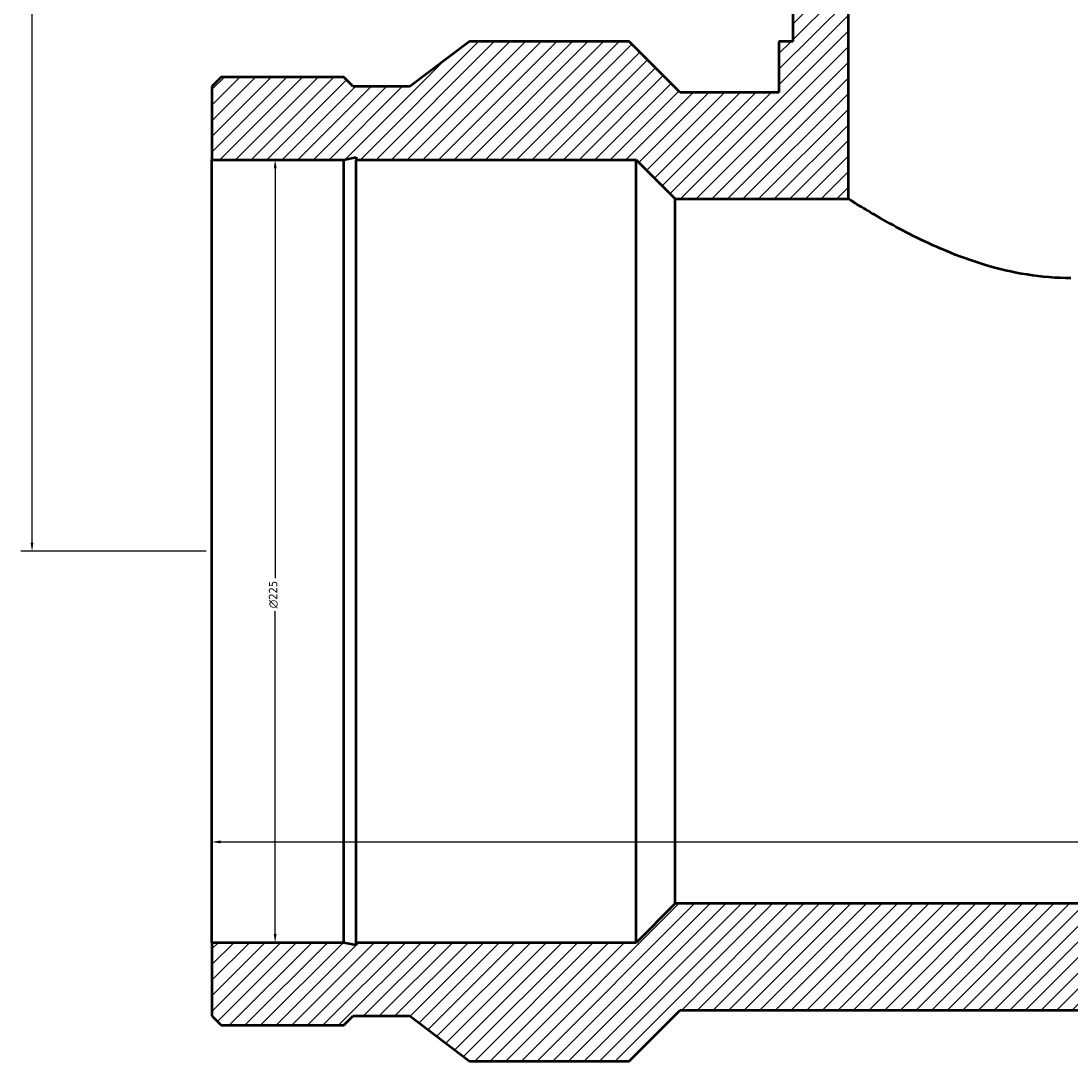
# Model space of a CAD drawing. Header units: millimetres. Extents: x -441 to 1574, y -493 to 2007.
# Tile 7 of 9: x 271 to 573, y 1421 to 1720. Entities that reach past the tile are written whole.
import ezdxf

# ---------------------------------------------------------------- set-up
doc = ezdxf.new("R2010")
doc.units = ezdxf.units.MM
for name, color, linetype, lineweight in [('Dimension (ANSI)', 7, 'Continuous', 25), ('Hatch (ANSI)', 7, 'Continuous', 18), ('Visible (ANSI)', 7, 'Continuous', 50)]:
    doc.layers.add(name, color=color, linetype=linetype, lineweight=lineweight)
doc.styles.add('Note Text (ANSI)', font='tahoma.ttf')
doc.dimstyles.new('Default - mm (ANSI)', dxfattribs={"dimtxt": 2.4, "dimasz": 2.5, "dimexe": 3.175, "dimexo": 1.6002, "dimgap": 0.8, "dimtad": 0, "dimtoh": 1, "dimdec": 0, "dimrnd": 1e-08, "dimzin": 4, "dimdsep": 46, "dimtxsty": 'Note Text (ANSI)', "dimcen": 0.09, "dimdle": 10, "dimclrd": 256, "dimclre": 256, "dimclrt": 230, "dimadec": 1, "dimazin": 1, "dimtfac": 1.27, "dimtofl": 0, "dimtmove": 0, "dimatfit": 3, "dimfxl": 1, "dimtolj": 1, "dimtzin": 4, "dimlwd": -1, "dimlwe": -1, "dimarcsym": 0})

# ---------------------------------------------------------------- blocks, each defined once
blk = doc.blocks.new('*D7')
at = {"layer": 'Defpoints', "color": 0, "transparency": 16777216}
for p in [(509.03, 2007.36), (274.35, 1567.36), (326.03, 1567.36)]:
    blk.add_point(p, dxfattribs=at)
at = {"layer": 'Dimension (ANSI)', "transparency": 16777216}
for p, q in [((507.43, 2007.36), (271.17, 2007.36)), ((274.35, 2004.86), (274.35, 1783.27)), ((274.35, 1569.86), (274.35, 1776.46)), ((324.43, 1567.36), (271.17, 1567.36))]:
    blk.add_line(p, q, dxfattribs=at)
for points in [[(273.93, 2004.86), (274.76, 2004.86), (274.35, 2007.36)], [(273.93, 1569.86), (274.76, 1569.86), (274.35, 1567.36)]]:
    blk.add_solid(points, dxfattribs=at)
at = {"layer": 'Dimension (ANSI)', "color": 230, "true_color": 0xff0080, "transparency": 16777216, "insert": (273.1, 1777.26), "char_height": 2.4, "attachment_point": 1, "rotation": 90, "style": 'Note Text (ANSI)'}
blk.add_mtext('\\A1;440', dxfattribs=at)
blk = doc.blocks.new('*D8')
at = {"layer": 'Defpoints', "color": 0, "transparency": 16777216}
for p in [(326.03, 1679.86), (326.03, 1454.86), (344.24, 1454.86)]:
    blk.add_point(p, dxfattribs=at)
at = {"layer": 'Dimension (ANSI)', "transparency": 16777216}
for p, q in [((327.63, 1679.86), (347.42, 1679.86)), ((344.24, 1677.36), (344.24, 1559.58)), ((344.24, 1457.36), (344.24, 1550.15)), ((327.63, 1454.86), (347.42, 1454.86))]:
    blk.add_line(p, q, dxfattribs=at)
for points in [[(343.83, 1677.36), (344.66, 1677.36), (344.24, 1679.86)], [(343.83, 1457.36), (344.66, 1457.36), (344.24, 1454.86)]]:
    blk.add_solid(points, dxfattribs=at)
at = {"layer": 'Dimension (ANSI)', "color": 230, "true_color": 0xff0080, "transparency": 16777216, "insert": (342.44, 1550.95), "char_height": 2.4, "attachment_point": 1, "rotation": 90, "style": 'Note Text (ANSI)'}
blk.add_mtext('\\A1;{\\fAIGDT|b0|i0;\\H2.4000;\\ln}\\fTahoma|b0|i0;\\H2.4000;225', dxfattribs=at)
blk = doc.blocks.new('*D9')
at = {"layer": 'Defpoints', "color": 0, "transparency": 16777216}
for p in [(326.03, 1567.36), (820.03, 1567.36), (820.03, 1483.81)]:
    blk.add_point(p, dxfattribs=at)
at = {"layer": 'Dimension (ANSI)', "transparency": 16777216}
for p, q in [((328.53, 1483.81), (591.6, 1483.81)), ((817.53, 1483.81), (598.46, 1483.81))]:
    blk.add_line(p, q, dxfattribs=at)
for points in [[(328.53, 1484.23), (328.53, 1483.4), (326.03, 1483.81)], [(817.53, 1484.23), (817.53, 1483.4), (820.03, 1483.81)]]:
    blk.add_solid(points, dxfattribs=at)
at = {"layer": 'Dimension (ANSI)', "color": 230, "true_color": 0xff0080, "transparency": 16777216, "insert": (592.4, 1485.06), "char_height": 2.4, "attachment_point": 1, "style": 'Note Text (ANSI)'}
blk.add_mtext('\\A1;494', dxfattribs=at)

msp = doc.modelspace()

# ---------------------------------------------------------------- hatches: boundary and pattern name
at = {"layer": 'Hatch (ANSI)'}
h = msp.add_hatch(dxfattribs=at)
h.set_pattern_fill('ANSI31', color=256, scale=25.4, style=0)
h.set_pattern_definition([(45, (0, 0), (-2.245064, 2.245064), [])])
h.paths.add_polyline_path([(637.03, 2007.36), (637.03, 1668.61), (686.78, 1668.61), (698.03, 1679.86), (778.56, 1679.86), (778.56, 1680.61), (782.09, 1679.86), (820.03, 1679.86), (820.03, 1700.88), (817.31, 1703.61), (782.09, 1703.61), (779.36, 1700.88), (763.1, 1700.88), (745.93, 1713.86), (700.07, 1713.86), (685.42, 1699.21), (657.03, 1699.21), (657.03, 1713.86), (653.03, 1713.86), (653.03, 2007.36)])
h.paths.add_polyline_path([(326.03, 1700.88), (326.03, 1679.86), (363.97, 1679.86), (367.5, 1680.61), (367.5, 1679.86), (448.03, 1679.86), (459.28, 1668.61), (509.03, 1668.61), (509.03, 2007.36), (493.03, 2007.36), (493.03, 1713.86), (489.03, 1713.86), (489.03, 1699.21), (460.65, 1699.21), (446, 1713.86), (400.13, 1713.86), (382.96, 1700.88), (366.7, 1700.88), (363.97, 1703.61), (328.76, 1703.61)])
h.paths.add_polyline_path([(326.03, 1454.86), (326.03, 1433.84), (328.76, 1431.12), (363.97, 1431.12), (366.7, 1433.84), (382.96, 1433.84), (400.13, 1420.86), (446, 1420.86), (460.65, 1435.51), (685.42, 1435.51), (700.07, 1420.86), (745.93, 1420.86), (763.1, 1433.84), (779.36, 1433.84), (782.09, 1431.12), (817.31, 1431.12), (820.03, 1433.84), (820.03, 1454.86), (782.09, 1454.86), (778.56, 1454.11), (778.56, 1454.86), (698.03, 1454.86), (686.78, 1466.11), (459.28, 1466.11), (448.03, 1454.86), (367.5, 1454.86), (367.5, 1454.11), (363.97, 1454.86)])

# ---------------------------------------------------------------- linework, layer by layer
at = {"layer": 'Visible (ANSI)'}
for p, q in [((493.03, 2007.36), (493.03, 1713.86)), ((509.03, 1668.61), (509.03, 2007.36)), ((400.13, 1713.86), (382.96, 1700.88)), ((446, 1713.86), (400.13, 1713.86)), ((460.65, 1699.21), (446, 1713.86)), ((493.03, 1713.86), (489.03, 1713.86)), ((489.03, 1713.86), (489.03, 1699.21)), ((328.76, 1703.61), (326.03, 1700.88)), ((363.97, 1703.61), (328.76, 1703.61)), ((366.7, 1700.88), (363.97, 1703.61)), ((326.03, 1700.88), (326.03, 1679.86)), ((382.96, 1700.88), (366.7, 1700.88)), ((489.03, 1699.21), (460.65, 1699.21)), ((326.03, 1679.86), (363.97, 1679.86)), ((326.03, 1454.86), (326.03, 1679.86)), ((363.97, 1679.86), (367.5, 1680.61)), ((363.97, 1454.86), (363.97, 1679.86)), ((367.5, 1680.61), (367.5, 1679.86)), ((367.5, 1679.86), (448.03, 1679.86)), ((367.5, 1454.86), (367.5, 1679.86)), ((448.03, 1679.86), (459.28, 1668.61)), ((448.03, 1454.86), (448.03, 1679.86)), ((459.28, 1668.61), (509.03, 1668.61)), ((459.28, 1466.11), (459.28, 1668.61)), ((459.28, 1466.11), (448.03, 1454.86)), ((686.78, 1466.11), (459.28, 1466.11)), ((326.03, 1454.86), (326.03, 1433.84)), ((363.97, 1454.86), (326.03, 1454.86)), ((367.5, 1454.11), (363.97, 1454.86)), ((448.03, 1454.86), (367.5, 1454.86)), ((367.5, 1454.86), (367.5, 1454.11)), ((326.03, 1433.84), (328.76, 1431.12)), ((363.97, 1431.12), (366.7, 1433.84)), ((366.7, 1433.84), (382.96, 1433.84)), ((382.96, 1433.84), (400.13, 1420.86)), ((446, 1420.86), (460.65, 1435.51)), ((460.65, 1435.51), (685.42, 1435.51)), ((328.76, 1431.12), (363.97, 1431.12)), ((400.13, 1420.86), (446, 1420.86))]:
    msp.add_line(p, q, dxfattribs=at)
msp.add_open_spline([(573.03, 1645.82), (568.85, 1645.82), (564.59, 1646.17), (556.22, 1647.5), (552.11, 1648.48), (544.29, 1650.84), (540.57, 1652.21), (533.71, 1655.07), (530.56, 1656.54), (525.01, 1659.32), (522.39, 1660.72), (517.74, 1663.33), (515.7, 1664.53), (512.39, 1666.51), (511.12, 1667.3), (509.44, 1668.35), (509.03, 1668.61), (509.03, 1668.61)], degree=3, knots=[0, 0, 0, 0, 1.254206, 1.254206, 2.508413, 2.508413, 3.762619, 3.762619, 5.016825, 5.016825, 6.260539, 6.260539, 7.504254, 7.504254, 8.747968, 8.747968, 9.991682, 9.991682, 9.991682, 9.991682], dxfattribs=at)

# ---------------------------------------------------------------- dimensions: what is measured, and where the dimension line sits
at = {"layer": 'Dimension (ANSI)'}
for base, p1, p2, angle, override, picture, middle in [((274.35, 1567.36), (509.03, 2007.36), (326.03, 1567.36), 90, {"dimgap": 0.8, "dimtoh": 0, "dimdec": 0, "dimtol": 0, "dimlim": 0, "dimtp": 0, "dimtm": 0, "dimtdec": 2, "dimatfit": 1}, '*D7', (274.35, 1779.86)), ((820.03, 1483.81), (326.03, 1567.36), (820.03, 1567.36), 180, {"dimgap": 0.8, "dimtoh": 0, "dimdec": 0, "dimse1": 1, "dimse2": 1, "dimtol": 0, "dimlim": 0, "dimtp": 0, "dimtm": 0, "dimtdec": 2, "dimatfit": 1}, '*D9', (595.03, 1483.81))]:
    dim = msp.add_linear_dim(base=base, p1=p1, p2=p2, angle=angle, dimstyle='Default - mm (ANSI)', override=override, dxfattribs=at)
    dim.commit()
    dim.dimension.update_dxf_attribs({"geometry": picture, "text_midpoint": middle, "dimtype": 160})
dim = msp.add_linear_dim(base=(344.24, 1454.86), p1=(326.03, 1679.86), p2=(326.03, 1454.86), angle=90, text='{\\fAIGDT|b0|i0;\\H2.4000;\\ln}\\fTahoma|b0|i0;\\H2.4000;<>', dimstyle='Default - mm (ANSI)', override={"dimgap": 0.8, "dimtoh": 0, "dimdec": 0, "dimtol": 0, "dimlim": 0, "dimtp": 0, "dimtm": 0, "dimtdec": 2, "dimatfit": 1}, dxfattribs=at)
dim.commit()
dim.dimension.update_dxf_attribs({"geometry": '*D8', "text_midpoint": (344.24, 1554.86), "dimtype": 160})

doc.saveas('drawing.dxf')
